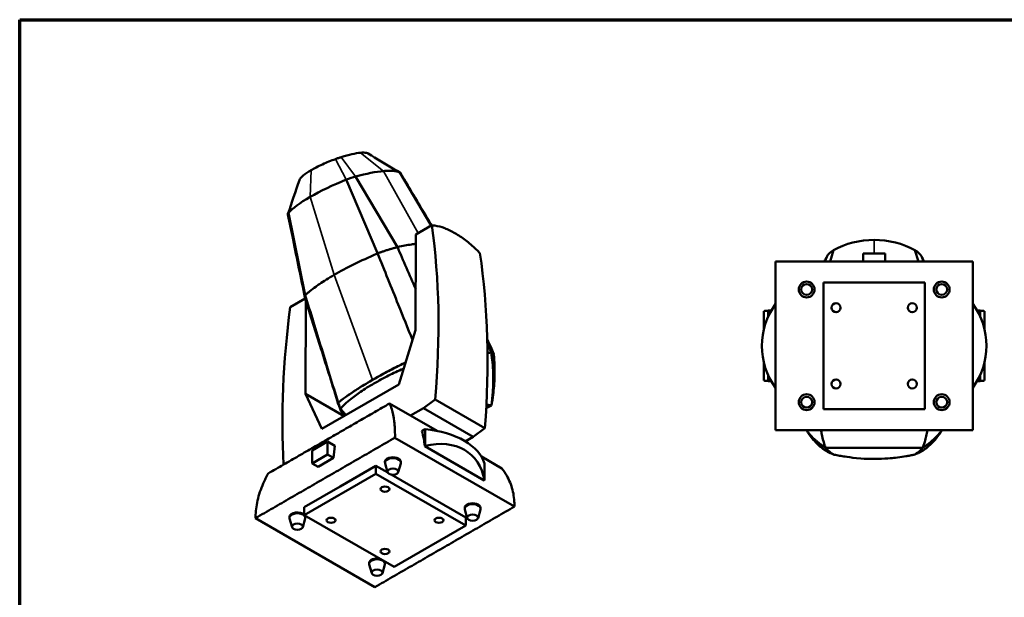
# Model space of a CAD drawing. Header units: millimetres. Extents: x 20 to 2980, y 20 to 2980.
# Tile 6 of 7: x 20 to 1653, y 2022 to 2980. Entities that reach past the tile are written whole.
import ezdxf

# ---------------------------------------------------------------- set-up
doc = ezdxf.new("R2010")
doc.units = ezdxf.units.MM
for name, color, linetype, lineweight in [('Border (ISO)', 7, 'Continuous', 70), ('Visible (ISO)', 7, 'Continuous', 50), ('Visible Narrow (ISO)', 7, 'Continuous', 35)]:
    doc.layers.add(name, color=color, linetype=linetype, lineweight=lineweight)

# ---------------------------------------------------------------- blocks, each defined once
blk = doc.blocks.new('Borders Chauvet')
at = {"layer": 'Border (ISO)'}
for p, q in [((20, 2980), (2980, 2980)), ((20, 20), (20, 2980))]:
    blk.add_line(p, q, dxfattribs=at)

msp = doc.modelspace()

# ---------------------------------------------------------------- linework, layer by layer
at = {"layer": 'Visible (ISO)'}
for p, q in [((650.6, 2726.7), (646.1, 2729.3)), ((613.6, 2592.7), (561.6, 2714.9)), ((646.6, 2603), (577.1, 2720.1)), ((702.5, 2638.7), (650.6, 2726.7)), ((465.9, 2659.7), (493.5, 2523.3)), ((703.4, 2639.2), (677.1, 2624)), ((677.1, 2624), (676.3, 2465.1)), ((1369.5, 2597.9), (1363.8, 2579.4)), ((1510.4, 2579.4), (1504.7, 2597.9)), ((1358.3, 2587), (1355.3, 2579.4)), ((1455.2, 2592.4), (1418.9, 2592.4)), ((1418.9, 2579.4), (1418.9, 2592.4)), ((1455.2, 2579.4), (1455.2, 2592.4)), ((1518.9, 2579.4), (1515.9, 2587)), ((1273.6, 2299.4), (1273.6, 2579.4)), ((1600.6, 2579.4), (1273.6, 2579.4)), ((1273.6, 2579.4), (1273.6, 2299.4)), ((1600.5, 2579.4), (1600.5, 2299.4)), ((1600.6, 2299.4), (1600.6, 2579.4)), ((1521.1, 2544.6), (1353.1, 2544.6)), ((1353.1, 2544.6), (1353.1, 2334.1)), ((1521.1, 2334.1), (1521.1, 2544.6)), ((493.5, 2518), (468.5, 2503.6)), ((494.1, 2359.8), (494.8, 2514)), ((1600.6, 2508.9), (1600.6, 2508.9)), ((1254.2, 2466.7), (1254.2, 2496.9)), ((1261.2, 2487.4), (1261.2, 2497.7)), ((1261.2, 2497.7), (1266.4, 2497.7)), ((1607.8, 2497.7), (1613, 2497.7)), ((1613, 2497.7), (1613, 2487.5)), ((1620, 2466.9), (1620, 2496.9)), ((676.3, 2465.1), (648.7, 2375.3)), ((806.1, 2425.3), (802.1, 2435.9)), ((1254.2, 2381.8), (1254.2, 2411.9)), ((1620, 2381.8), (1620, 2411.9)), ((1261.2, 2381), (1261.2, 2391.2)), ((1613, 2391.3), (1613, 2381)), ((648.7, 2375.3), (521, 2301.6)), ((1266.4, 2381), (1261.2, 2381)), ((1613, 2381), (1607.8, 2381)), ((558, 2322.9), (494.1, 2359.8)), ((521, 2301.6), (494.1, 2359.8)), ((552.8, 2331.8), (548.6, 2342.4)), ((712.1, 2298.2), (633.3, 2343.7)), ((689.4, 2336.1), (667.9, 2323.7)), ((689.4, 2336.1), (709, 2350.4)), ((689.4, 2336.1), (771.9, 2288.5)), ((709, 2350.4), (791.5, 2302.8)), ((1353.1, 2334.1), (1521.1, 2334.1)), ((791.5, 2302.8), (771.9, 2288.5)), ((642.4, 2287.1), (840.4, 2172.8)), ((692.3, 2301), (686.9, 2298)), ((692.3, 2273.6), (692.3, 2301)), ((771.9, 2288.5), (759, 2281)), ((1600.6, 2299.4), (1273.6, 2299.4)), ((504.8, 2265.7), (530.5, 2280.6)), ((530.5, 2280.6), (530.5, 2259.3)), ((542.4, 2273.7), (530.5, 2280.6)), ((691.8, 2272.9), (692.3, 2273.6)), ((691.8, 2272.9), (790.1, 2216.2)), ((504.8, 2244.5), (504.8, 2265.7)), ((530.5, 2259.3), (504.8, 2244.5)), ((540.5, 2253.6), (514.8, 2238.8)), ((540.5, 2253.6), (530.5, 2259.3)), ((819.6, 2236.2), (785.7, 2255.7)), ((514.8, 2238.8), (504.8, 2244.5)), ((551.4, 2206.3), (610.8, 2240.5)), ((610.8, 2240.5), (630.4, 2229.2)), ((610.8, 2227.4), (610.8, 2240.5)), ((625.8, 2245.7), (625.8, 2247.1)), ((630, 2230.1), (626, 2244.5)), ((647.8, 2230.1), (651.9, 2244.5)), ((652, 2245.7), (652, 2247.1)), ((790.6, 2244.2), (790.6, 2216.8)), ((610.8, 2227.4), (492, 2158.8)), ((759.6, 2141.5), (610.8, 2227.4)), ((635.8, 2226), (759.6, 2154.6)), ((492, 2172), (551.4, 2206.3)), ((790.6, 2216.8), (790.1, 2216.2)), ((492, 2158.8), (492, 2172)), ((467.4, 2154.2), (467.4, 2155.8)), ((492, 2158.8), (640.8, 2072.9)), ((493.6, 2154.2), (493.6, 2155.8)), ((758, 2169.4), (758, 2170.8)), ((762.2, 2153.8), (758.2, 2168.2)), ((780.1, 2153.8), (784.1, 2168.2)), ((784.2, 2169.4), (784.2, 2170.8)), ((609.2, 2039.5), (411.3, 2153.8)), ((471.6, 2138.7), (467.6, 2153)), ((489.5, 2138.7), (493.5, 2153)), ((640.8, 2072.9), (759.6, 2141.5)), ((759.6, 2141.5), (759.6, 2154.6)), ((599.6, 2077.9), (599.6, 2079.5)), ((603.8, 2062.3), (599.8, 2076.7)), ((621.7, 2062.3), (625.7, 2076.7)), ((625.8, 2077.9), (625.8, 2079.5))]:
    msp.add_line(p, q, dxfattribs=at)
for centre, radius in [((1325.1, 2532.8), 13.1), ((1325.1, 2532.8), 9.03), ((1549.1, 2532.8), 13.1), ((1549.1, 2532.8), 9.03), ((1373.9, 2502.6), 7.45), ((1500.3, 2502.6), 7.45), ((1373.9, 2376.1), 7.45), ((1500.3, 2376.1), 7.45), ((1325.1, 2345.9), 13.1), ((1325.1, 2345.9), 9.03), ((1549.1, 2345.9), 13.1), ((1549.1, 2345.9), 9.03)]:
    msp.add_circle(centre, radius, dxfattribs=at)
msp.add_arc((1505.5, 2439.4), 117.8, 323.8299, 36.1698, dxfattribs=at)
for centre, major_axis, ratio, start_param, end_param in [((526.8, 2673.2), (127.5, 49.5), 0.211325, 0.631297, 1.084658), ((578.5, 2693), (-117, -45.4), 0.211325, 4.77508, 5.344156), ((565.7, 2709.5), (28.9, 11.2), 0.211325, 1.084658, 1.633487), ((622.5, 2714.6), (28.9, 11.2), 0.211325, 0.035527, 0.179171), ((578.5, 2693.1), (-117, -45.4), 0.211325, 5.344848, 5.913527), ((493.7, 2667.9), (-28.9, -11.2), 0.211325, 5.913527, 6.247788), ((-291.3, 1887.6), (716.8, 1228.6), 0.574319, 5.40094, 5.654518), ((1437.1, 2506.3), (-125.5, 0), 0.866025, 4.712934, 5.281613), ((1437, 2506.3), (-125.5, 0), 0.866025, 4.143165, 4.712241), ((1386.2, 2575.3), (-31, 0), 0.866025, 5.281613, 5.830442), ((1488, 2575.3), (31, 0), 0.866025, 0.452743, 1.001573), ((-209.9, 1840.5), (-705.6, -1235.1), 0.580366, 2.254111, 2.507689), ((1481.3, 2535.2), (-136.8, 0), 0.866025, 5.830442, 5.901146), ((1392.9, 2535.2), (136.8, 0), 0.866025, 0.38204, 0.452743), ((1461.6, 2899.6), (-716.8, -1228.6), 0.574319, 5.346238, 5.567483), ((1368.6, 2439.3), (0, -117.8), 0.999357, 4.081326, 5.343452), ((2676.6, 2496.9), (-1422.4, 0), 0.005237, 6.183747, 6.283185), ((197.6, 2496.9), (1422.4, 0), 0.005237, 0, 0.099438), ((666.9, 2383.5), (135.2, 52.4), 0.211325, 6.282053, 6.484506), ((2676.6, 2381.8), (1422.4, 0), 0.005237, 3.141593, 3.24103), ((197.6, 2381.8), (-1422.4, 0), 0.005237, 3.042155, 3.141593), ((683.8, 2394.8), (-135.2, -52.4), 0.211325, 6.195232, 6.284317), ((574.5, 2192.6), (-83.3, -144.2), 0.57735, 2.449553, 2.658321), ((674.2, 2233.8), (117.8, 0), 0.57735, 0.153553, 1.41668), ((830.5, 2061.6), (205.6, -356.2), 0.57735, 3.790279, 3.853833), ((674.2, 2154.8), (94.6, 103.8), 0.676408, 5.798456, 7.061584), ((638.9, 2245.7), (-13.1, 0), 0.57735, 2.981815, 6.442963), ((638.9, 2247.1), (-13.1, 0), 0.576791, 3.142075, 6.283668), ((771.1, 2169.4), (-13.1, 0), 0.57735, 2.981815, 6.442963), ((771.1, 2170.8), (-13.1, 0), 0.576791, 3.142075, 6.283668), ((480.5, 2154.2), (-13.1, 0), 0.57735, 2.981815, 6.442963), ((480.5, 2155.8), (-13.1, 0), 0.576791, 3.641647, 6.283668), ((480.5, 2155.8), (-13.1, 0), 0.576791, 3.142075, 3.478732), ((612.7, 2077.9), (-13.1, 0), 0.57735, 2.981815, 6.442963), ((612.7, 2079.5), (-13.1, 0), 0.576791, 4.376216, 6.283668), ((612.7, 2079.5), (-13.1, 0), 0.576791, 3.142075, 3.478732)]:
    msp.add_ellipse(centre, major_axis=major_axis, ratio=ratio, start_param=start_param, end_param=end_param, dxfattribs=at)
for centre, major_axis in [((638.9, 2230.9), (-9.03, 0)), ((625.8, 2201.8), (-7.45, 0)), ((771.1, 2154.6), (-9.03, 0)), ((480.5, 2139.5), (-9.03, 0)), ((536.4, 2150.2), (-7.45, 0)), ((715.3, 2150.2), (-7.45, 0)), ((625.8, 2098.5), (-7.45, 0)), ((612.7, 2063.2), (-9.03, 0))]:
    msp.add_ellipse(centre, major_axis=major_axis, ratio=0.57735, dxfattribs=at)
for points, knots in [([(597.8, 2758.2), (597.1, 2758.6), (596.2, 2758.9), (592.7, 2759.7), (589.4, 2759.8), (585.3, 2759.4)], [1.091183, 1.091183, 1.091183, 1.091183, 2.015825, 2.015825, 4.032862, 4.032862, 4.032862, 4.032862]), ([(543.6, 2748.9), (536.4, 2746.3), (529.1, 2743.3), (514.6, 2736.8), (508.4, 2733.5), (503.5, 2730.7)], [0, 0, 0, 0, 2.326148, 2.326148, 4.915521, 4.915521, 4.915521, 4.915521]), ([(543.6, 2748.9), (545.3, 2749.5), (546.9, 2750.1), (550.2, 2751.2), (551.8, 2751.7), (553.4, 2752.2)], [0, 0, 0, 0, 0.525923, 0.525923, 1.051846, 1.051846, 1.051846, 1.051846]), ([(553.4, 2752.2), (559.5, 2754.2), (565.5, 2755.8), (576.3, 2758.2), (581.2, 2759), (585.3, 2759.4)], [0, 0, 0, 0, 2.013615, 2.013615, 4.040082, 4.040082, 4.040082, 4.040082]), ([(597.8, 2758.2), (612.2, 2749.2), (626.9, 2740.4), (643.1, 2731), (644.6, 2730.1), (646.1, 2729.3)], [0, 0, 0, 0, 5.105461, 5.105461, 5.63489, 5.63489, 5.63489, 5.63489]), ([(503.5, 2730.7), (498.1, 2727.6), (493.5, 2724.5), (486.4, 2718.6), (484.6, 2716.2), (483.9, 2714.4)], [0, 0, 0, 0, 2.323654, 2.323654, 4.910214, 4.910214, 4.910214, 4.910214]), ([(650.6, 2726.7), (649.9, 2727), (649, 2727.4), (647.3, 2728), (646.3, 2728.3), (645.4, 2728.5), (644.9, 2728.6), (644.3, 2728.7), (643.5, 2728.9), (642.4, 2729), (641, 2729.2), (637.7, 2729.5), (632.2, 2729.6), (626.6, 2729.3), (623.6, 2729)], [0, 0, 0, 0, 0.819296, 1.02412, 1.638591, 1.741003, 1.843415, 2.048239, 2.253063, 2.457887, 2.867535, 3.277183, 4.744908, 6.212633, 6.212633, 6.212633, 6.212633]), ([(651.3, 2726), (667.8, 2698.4), (684.4, 2670.7), (701.7, 2641.7), (702.5, 2640.4), (703.3, 2639.2)], [0, 0, 0, 0, 10.001735, 10.001735, 10.455749, 10.455749, 10.455749, 10.455749]), ([(493, 2519.8), (486.4, 2551.7), (479.9, 2583.7), (470.4, 2629.5), (467.6, 2643.2), (464.8, 2656.9)], [0, 0, 0, 0, 10.000049, 10.000049, 14.283284, 14.283284, 14.283284, 14.283284]), ([(783.2, 2593.1), (781.2, 2595.2), (779.1, 2597.2), (771.2, 2604.8), (765.2, 2609.9), (753.3, 2619), (747.4, 2622.9), (736.1, 2629.4), (730.4, 2632.2), (719.3, 2636.5), (713.8, 2637.9), (706.8, 2639), (705.1, 2639.1), (703.4, 2639.2)], [32.57704, 32.57704, 32.57704, 32.57704, 33.414064, 33.414064, 35.797371, 35.797371, 38.180678, 38.180678, 40.563984, 40.563984, 42.947291, 42.947291, 43.784315, 43.784315, 43.784315, 43.784315]), ([(646.6, 2603), (646.4, 2602.9), (646.3, 2602.9), (646.1, 2602.9), (645.7, 2602.8), (645.3, 2602.7), (644.9, 2602.5), (644.5, 2602.4), (644, 2602.3), (643.6, 2602.2), (643.4, 2602.1), (643.2, 2602.1), (643, 2602), (642.8, 2602), (642.6, 2601.9), (642.4, 2601.9), (642.2, 2601.8), (642, 2601.8), (641.8, 2601.7), (641.6, 2601.7), (641.4, 2601.6), (641.2, 2601.5), (640.6, 2601.4), (639.9, 2601.2), (639.3, 2601), (639.1, 2601), (638.9, 2600.9), (638.7, 2600.8), (638.3, 2600.7), (637.9, 2600.6), (637.5, 2600.5), (637.1, 2600.4), (636.7, 2600.2), (636.2, 2600.1), (635.8, 2600), (635.4, 2599.9), (635, 2599.7), (634.6, 2599.6), (634.2, 2599.5), (633.8, 2599.4), (633, 2599.1), (632.1, 2598.9), (631.2, 2598.6), (630.7, 2598.4), (630.3, 2598.3), (629.8, 2598.2), (629.3, 2598), (628.8, 2597.8), (628.3, 2597.7), (627.4, 2597.4), (626.4, 2597.1), (625.4, 2596.7), (624.9, 2596.6), (624.4, 2596.4), (623.9, 2596.3), (623.4, 2596.1), (623, 2595.9), (622.5, 2595.8), (622.2, 2595.7), (622, 2595.6), (621.7, 2595.5), (620.9, 2595.2), (620, 2594.9), (619.3, 2594.7), (619, 2594.6), (618.8, 2594.5), (618.6, 2594.4), (618.3, 2594.4), (618.1, 2594.3), (618, 2594.2), (617.8, 2594.2), (617.7, 2594.1), (617.5, 2594.1), (617.3, 2594), (617.1, 2593.9), (616.9, 2593.9), (616.6, 2593.7), (616.1, 2593.6), (615.7, 2593.4), (615, 2593.2), (614.3, 2592.9), (613.6, 2592.7)], [0.067144, 0.067144, 0.067144, 0.067144, 0.092258, 0.092258, 0.092258, 0.147232, 0.147232, 0.147232, 0.203753, 0.203753, 0.203753, 0.232558, 0.232558, 0.232558, 0.261703, 0.261703, 0.261703, 0.291168, 0.291168, 0.291168, 0.32093, 0.32093, 0.32093, 0.411721, 0.411721, 0.411721, 0.442382, 0.442382, 0.442382, 0.504086, 0.504086, 0.504086, 0.566042, 0.566042, 0.566042, 0.62793, 0.62793, 0.62793, 0.689433, 0.689433, 0.689433, 0.809975, 0.809975, 0.809975, 0.876723, 0.876723, 0.876723, 0.941796, 0.941796, 0.941796, 1.069317, 1.069317, 1.069317, 1.13259, 1.13259, 1.13259, 1.196049, 1.196049, 1.196049, 1.22797, 1.22797, 1.22797, 1.325133, 1.325133, 1.325133, 1.358186, 1.358186, 1.358186, 1.391687, 1.391687, 1.391687, 1.425714, 1.425714, 1.425714, 1.460362, 1.460362, 1.460362, 1.527682, 1.527682, 1.527682, 1.621449, 1.621449, 1.621449, 1.621449]), ([(677, 2608.6), (674.6, 2608.2), (672.2, 2607.9), (662.6, 2606.3), (655, 2604.8), (646.9, 2603.1), (646.8, 2603), (646.6, 2603)], [1.982414, 1.982414, 1.982414, 1.982414, 3.029427, 3.029427, 6.058773, 6.058773, 6.118233, 6.118233, 6.118233, 6.118233]), ([(613.6, 2592.7), (612.9, 2592.4), (612.3, 2592.1), (598.8, 2586.2), (586.3, 2580.4), (562.8, 2568.7), (551.7, 2562.8), (541.6, 2556.9)], [2.572842, 2.572842, 2.572842, 2.572842, 3.04742, 3.04742, 12.276225, 12.276225, 21.478732, 21.478732, 21.478732, 21.478732]), ([(613.6, 2592.7), (625, 2564.4), (636.4, 2536), (655.7, 2488.2), (663.6, 2468.7), (671.4, 2449.1)], [0, 0, 0, 0, 9.528917, 9.528917, 16.096612, 16.096612, 16.096612, 16.096612]), ([(493.5, 2523.3), (493.7, 2523.5), (493.9, 2523.7), (494.2, 2523.9), (494.3, 2524.1), (494.5, 2524.3), (494.7, 2524.4), (494.8, 2524.6), (495, 2524.7), (495.1, 2524.8), (495.3, 2525), (495.6, 2525.3), (495.9, 2525.5), (496.4, 2526), (497, 2526.5), (497.7, 2527.1), (498.7, 2528), (500, 2529), (501.4, 2530.1), (504.2, 2532.4), (507.6, 2534.9), (510.9, 2537.3), (512.1, 2538.2), (513.3, 2539), (514.4, 2539.8), (515.3, 2540.5), (516.2, 2541.1), (517.2, 2541.7), (524.4, 2546.7), (532.6, 2551.8), (541.6, 2556.9)], [-8.562626, -8.562626, -8.562626, -8.562626, -8.381185, -8.381185, -8.381185, -8.233357, -8.233357, -8.233357, -8.062967, -8.062967, -8.062967, -7.735946, -7.735946, -7.735946, -7.219252, -7.219252, -7.219252, -6.391472, -6.391472, -6.391472, -4.763066, -4.763066, -4.763066, -4.167989, -4.167989, -4.167989, -3.694274, -3.694274, -3.694274, 0, 0, 0, 0]), ([(493.1, 2519.3), (493, 2519.6), (493, 2519.8), (492.9, 2520.1), (492.9, 2520.2), (492.9, 2520.4), (492.9, 2520.6), (492.9, 2520.8), (492.9, 2521), (492.9, 2521.2), (492.9, 2521.5), (493, 2521.8), (493.1, 2522.2), (493.1, 2522.4), (493.2, 2522.5), (493.3, 2522.7), (493.3, 2522.9), (493.4, 2523.1), (493.5, 2523.3)], [-1.864514, -1.864514, -1.864514, -1.864514, -1.540021, -1.540021, -1.540021, -1.294689, -1.294689, -1.294689, -1.056347, -1.056347, -1.056347, -0.596821, -0.596821, -0.596821, -0.36685, -0.36685, -0.36685, -0.143661, -0.143661, -0.143661, -0.143661]), ([(548.4, 2342.8), (538.9, 2373.4), (529.3, 2404.2), (510.8, 2463.1), (502, 2491.2), (493.1, 2519.3)], [0, 0, 0, 0, 10.000813, 10.000813, 19.114566, 19.114566, 19.114566, 19.114566]), ([(493.5, 2523.3), (502.6, 2493.7), (511.7, 2464), (529.9, 2404.6), (539, 2374.9), (548.1, 2345.1)], [-19.1091, -19.1091, -19.1091, -19.1091, -9.566767, -9.566767, 0, 0, 0, 0]), ([(802.3, 2435.4), (802.1, 2436.2), (801.7, 2436.9), (800.3, 2438.7), (799, 2439.8), (797.1, 2440.6)], [0.999061, 0.999061, 0.999061, 0.999061, 2.098952, 2.098952, 4.198266, 4.198266, 4.198266, 4.198266]), ([(801.9, 2428.1), (801.6, 2428.8), (801.5, 2429.3), (800.8, 2431), (800.6, 2431.4), (800, 2433.1), (799.8, 2433.5), (799.2, 2435.2), (798.8, 2436.3), (798.1, 2438.1), (798, 2438.3), (797.5, 2439.7), (797.3, 2440.1), (797.1, 2440.6)], [-1.645314, -1.645314, -1.645314, -1.645314, -1.097718, -1.097718, -0.750378, -0.750378, -0.612741, -0.612741, -0.350656, -0.350656, -0.182458, -0.182458, -0.000003, -0.000003, -0.000003, -0.000003]), ([(795.9, 2427.8), (796.8, 2427.8), (797.6, 2427.9), (799.2, 2428), (799.7, 2428), (800.5, 2428.1), (800.8, 2428.1), (801.4, 2428.1), (801.6, 2428.1), (801.9, 2428.1)], [7.8793256, 7.8793256, 7.8793256, 7.8793256, 7.9877018, 7.9877018, 8.0505444, 8.0505444, 8.0819429, 8.0819429, 8.1171572, 8.1171572, 8.1171572, 8.1171572]), ([(806.3, 2424.7), (806.3, 2424.8), (806.2, 2424.9), (806.1, 2425.5), (805.9, 2425.9), (805.2, 2426.6), (804.7, 2427), (803.8, 2427.4), (803.4, 2427.6), (802.6, 2427.9), (802.2, 2428.1), (801.9, 2428.1)], [0.901527, 0.901527, 0.901527, 0.901527, 1.2866, 1.2866, 2.626902, 2.626902, 3.960903, 3.960903, 4.627736, 4.627736, 5.463921, 5.463921, 5.463921, 5.463921]), ([(802.3, 2340.7), (802.6, 2342.8), (802.9, 2344.7), (803.3, 2348.4), (803.4, 2349.1), (803.6, 2350.9), (803.7, 2351.9), (803.9, 2354.2), (804, 2355.6), (804.2, 2357.7), (804.3, 2358.5), (804.4, 2360.1), (804.4, 2361), (804.7, 2364.2), (804.8, 2366.6), (805, 2370.3), (805.1, 2371.6), (805.2, 2376.5), (805.3, 2380.1), (805.3, 2387.4), (805.3, 2391.1), (804.9, 2400.4), (804.6, 2405.9), (803.9, 2412.9), (803.8, 2414.3), (803.5, 2416.7), (803.4, 2417.8), (803.1, 2419.6), (803, 2420.4), (802.5, 2424.4), (802.3, 2425.9), (801.9, 2428.1)], [-5.431374, -5.431374, -5.431374, -5.431374, -4.969481, -4.969481, -4.845523, -4.845523, -4.669068, -4.669068, -4.435713, -4.435713, -4.300975, -4.300975, -4.147156, -4.147156, -3.737688, -3.737688, -3.504136, -3.504136, -2.883097, -2.883097, -2.234282, -2.234282, -1.261353, -1.261353, -1.019893, -1.019893, -0.834618, -0.834618, -0.681121, -0.681121, -0.000274, -0.000274, -0.000274, -0.000274]), ([(806.3, 2424.7), (807.3, 2413.5), (807.9, 2400.7), (807.2, 2378.1), (806.4, 2367.9), (804.4, 2352.1), (803.3, 2346.2), (802.5, 2341.1)], [0, 0, 0, 0, 3.934869, 3.934869, 7.03912, 7.03912, 8.85397, 8.85397, 8.85397, 8.85397]), ([(548.2, 2345.1), (549.1, 2345.9), (550.7, 2347.1), (554.8, 2350.3), (556.5, 2351.6), (563, 2356.3), (567.9, 2359.7), (578.7, 2366.9), (584.7, 2370.7), (595.4, 2377.2), (599.9, 2379.9), (609.1, 2385.2), (613.8, 2387.9), (625.3, 2394.2), (632.3, 2397.9), (646.2, 2405.1), (653, 2408.5), (660, 2412)], [0, 0, 0, 0, 0.628889, 0.628889, 1.169454, 1.169454, 2.474998, 2.474998, 3.89469, 3.89469, 4.880332, 4.880332, 5.856222, 5.856222, 7.225778, 7.225778, 8.493349, 8.493349, 8.493349, 8.493349]), ([(656.8, 2401.6), (655.5, 2401), (654.2, 2400.5), (644.6, 2396.4), (636.6, 2392.6), (624.5, 2386.4), (620.1, 2384), (612.9, 2380), (610.1, 2378.4), (604.4, 2375.1), (601.7, 2373.5), (595, 2369.5), (591.3, 2367.2), (581.2, 2360.6), (575.2, 2356.2), (565.9, 2348.7), (562.4, 2345.6), (558.4, 2341.9), (557.7, 2341.2), (556.7, 2340.2), (556.4, 2339.9), (554.9, 2338.4), (554.4, 2338), (553.6, 2336.9), (553.3, 2336.6), (552.5, 2335.4), (552.5, 2335.3), (552.3, 2335.1)], [-2.287939, -2.287939, -2.287939, -2.287939, -2.225344, -2.225344, -1.824389, -1.824389, -1.593912, -1.593912, -1.420112, -1.420112, -1.247236, -1.247236, -1.026319, -1.026319, -0.623843, -0.623843, -0.354107, -0.354107, -0.293764, -0.293764, -0.264738, -0.264738, -0.151564, -0.151564, -0.101009, -0.101009, -0.000862, -0.000862, -0.000862, -0.000862]), ([(660, 2412), (653.8, 2408.9), (647.7, 2405.8), (628.8, 2396.1), (616.5, 2389.5), (605.1, 2382.9)], [2.595074, 2.595074, 2.595074, 2.595074, 4.833509, 4.833509, 9.66988, 9.66988, 9.66988, 9.66988]), ([(605.1, 2382.9), (593.8, 2376.3), (583.2, 2369.8), (564.1, 2357.2), (555.6, 2351), (548.1, 2345.1)], [0, 0, 0, 0, 4.831852, 4.831852, 9.660842, 9.660842, 9.660842, 9.660842]), ([(551.9, 2335.5), (551.5, 2336.6), (550.6, 2338.8), (550.1, 2340.2), (549.7, 2341.3), (548.8, 2343.5), (548.5, 2344.2), (548.2, 2345.1)], [-0.6848872, -0.6848872, -0.6848872, -0.6848872, -0.6185397, -0.6185397, -0.2972327, -0.2972327, -0.0000324, -0.0000324, -0.0000324, -0.0000324]), ([(552.3, 2335.1), (552.3, 2335.2), (552.2, 2335.2), (552.1, 2335.4), (552, 2335.4), (551.9, 2335.5)], [0, 0, 0, 0, 0.03560426, 0.03560426, 0.07037483, 0.07037483, 0.07037483, 0.07037483]), ([(551.9, 2335.5), (552, 2335), (552, 2334.5), (552.3, 2333.5), (552.4, 2332.9), (552.9, 2331.5), (553.3, 2330.5), (554, 2329.5), (554.1, 2329.3), (554.3, 2329.1)], [0.000529, 0.000529, 0.000529, 0.000529, 0.616601, 0.616601, 1.288336, 1.288336, 2.631023, 2.631023, 2.937199, 2.937199, 2.937199, 2.937199]), ([(561, 2324.6), (560.5, 2325.1), (560.1, 2325.6), (558.4, 2327.6), (557.4, 2328.8), (554.7, 2332), (553.8, 2333.2), (552.3, 2335.1)], [4.1698073, 4.1698073, 4.1698073, 4.1698073, 4.2894409, 4.2894409, 4.6462422, 4.6462422, 4.947294, 4.947294, 4.947294, 4.947294]), ([(633.3, 2343.7), (634.7, 2340.9), (635.9, 2337.8), (638.9, 2328.4), (640.2, 2321.5), (642, 2306.3), (642.5, 2298), (642.4, 2288.6), (642.4, 2287.8), (642.4, 2287.1)], [-84.441224, -84.441224, -84.441224, -84.441224, -82.597122, -82.597122, -79.420979, -79.420979, -76.244835, -76.244835, -75.968702, -75.968702, -75.968702, -75.968702]), ([(802.3, 2340.7), (801.1, 2340.8), (800.3, 2341), (796.5, 2341.5), (795.3, 2341.6), (794, 2341.6)], [0.000001, 0.000001, 0.000001, 0.000001, 0.848339, 0.848339, 1.2469, 1.2469, 1.2469, 1.2469]), ([(1353.4, 2267.8), (1353.3, 2267.9), (1353.2, 2268), (1353.1, 2268.1), (1353.1, 2268.1), (1353.1, 2268.1), (1353.1, 2268.1), (1353.1, 2268.1), (1353.1, 2268.1), (1353, 2268.2), (1351.5, 2269.2), (1348.3, 2271.7), (1345.9, 2273.7), (1338.4, 2280.8), (1333.5, 2286.5), (1327.6, 2294.8), (1326.1, 2297), (1324.6, 2299.4)], [0, 0, 0, 0, 0.448243, 0.448243, 0.490266, 0.490266, 0.512678, 0.512678, 0.51828, 0.51828, 0.877042, 0.877042, 1.955842, 1.955842, 4.352254, 4.352254, 5.21078, 5.21078, 5.21078, 5.21078]), ([(1356.2, 2270.6), (1354.8, 2271.5), (1353.6, 2272.3), (1350.5, 2274.5), (1349.1, 2275.5), (1346.9, 2277.2), (1346, 2277.9), (1344.6, 2279), (1344.1, 2279.4), (1342.3, 2280.9), (1341, 2282), (1338.1, 2284.6), (1336.5, 2286.1), (1333.5, 2289.2), (1332, 2290.7), (1329.5, 2293.6), (1328.5, 2294.8), (1326.8, 2297), (1326, 2297.9), (1325.2, 2299), (1325.1, 2299.2), (1325, 2299.4)], [0.000595, 0.000595, 0.000595, 0.000595, 0.844652, 0.844652, 1.622101, 1.622101, 2.162838, 2.162838, 2.470799, 2.470799, 3.289947, 3.289947, 4.377751, 4.377751, 5.464259, 5.464259, 6.278488, 6.278488, 6.891425, 6.891425, 6.995628, 6.995628, 6.995628, 6.995628]), ([(1348.9, 2299.4), (1349.3, 2297.2), (1349.7, 2294.8), (1351, 2288.7), (1351.9, 2285), (1354.7, 2275.1), (1355.2, 2274.1), (1356.2, 2270.6)], [-2.444031, -2.444031, -2.444031, -2.444031, -1.963493, -1.963493, -1.257731, -1.257731, -0.000595, -0.000595, -0.000595, -0.000595]), ([(1517.9, 2270.6), (1518.9, 2271.2), (1520, 2271.9), (1521.9, 2273.3), (1522.3, 2273.6), (1523.3, 2274.2), (1523.8, 2274.6), (1525, 2275.5), (1525.7, 2276), (1526.7, 2276.8), (1527.1, 2277.1), (1527.9, 2277.7), (1528.4, 2278.1), (1529.9, 2279.3), (1531.1, 2280.2), (1532.8, 2281.7), (1533.4, 2282.2), (1535.7, 2284.2), (1537.2, 2285.7), (1540.3, 2288.8), (1541.8, 2290.4), (1545.4, 2294.4), (1547.4, 2296.8), (1549.2, 2299.4)], [-5.431374, -5.431374, -5.431374, -5.431374, -4.969481, -4.969481, -4.845523, -4.845523, -4.669068, -4.669068, -4.435713, -4.435713, -4.300975, -4.300975, -4.147156, -4.147156, -3.737688, -3.737688, -3.504136, -3.504136, -2.883097, -2.883097, -2.234282, -2.234282, -1.29789, -1.29789, -1.29789, -1.29789]), ([(1517.9, 2270.6), (1518.6, 2273), (1519.4, 2275), (1521.8, 2283.4), (1522.6, 2286.5), (1524.1, 2292.9), (1524.7, 2296.1), (1525.2, 2299.4)], [0.000001, 0.000001, 0.000001, 0.000001, 0.848339, 0.848339, 1.384402, 1.384402, 1.925213, 1.925213, 1.925213, 1.925213]), ([(1549.6, 2299.4), (1547.9, 2296.8), (1546.2, 2294.3), (1538.7, 2283.8), (1531.8, 2276.4), (1524, 2270.2), (1523.2, 2269.7), (1522.2, 2268.9), (1521.9, 2268.7), (1521.5, 2268.4), (1521.4, 2268.3), (1521.2, 2268.2), (1521.2, 2268.2), (1521.2, 2268.1), (1521.1, 2268.1), (1521.1, 2268.1), (1521.1, 2268.1), (1520.1, 2267.4), (1520.9, 2267.9), (1520.8, 2267.8), (1520.7, 2267.8), (1520.7, 2267.8)], [0.937367, 0.937367, 0.937367, 0.937367, 1.896808, 1.896808, 5.069439, 5.069439, 5.412522, 5.412522, 5.541141, 5.541141, 5.597189, 5.597189, 5.6112, 5.6112, 5.618206, 5.618206, 5.620308, 5.620308, 6.068688, 6.068688, 6.138803, 6.138803, 6.138803, 6.138803]), ([(1356.4, 2270.4), (1363.1, 2270.4), (1369.8, 2270.4), (1383.3, 2270.4), (1390, 2270.4), (1410.2, 2270.4), (1423.6, 2270.4), (1450.5, 2270.4), (1464, 2270.4), (1484.2, 2270.4), (1490.9, 2270.4), (1504.3, 2270.4), (1511, 2270.4), (1517.8, 2270.4)], [-16.138173, -16.138173, -16.138173, -16.138173, -14.120903, -14.120903, -12.103631, -12.103631, -8.069087, -8.069087, -4.034544, -4.034544, -2.017272, -2.017272, -0.000001, -0.000001, -0.000001, -0.000001]), ([(1370.5, 2258.9), (1369.5, 2259.4), (1368.8, 2259.9), (1367.4, 2260.8), (1366.7, 2261.2), (1364.5, 2262.7), (1363.2, 2263.8), (1360.9, 2265.8), (1359.9, 2266.7), (1357.8, 2268.8), (1356.9, 2269.8), (1356.4, 2270.4)], [0.000001, 0.000001, 0.000001, 0.000001, 0.375577, 0.375577, 0.805019, 0.805019, 1.659093, 1.659093, 2.355406, 2.355406, 3.283086, 3.283086, 3.283086, 3.283086]), ([(1503.7, 2258.9), (1506, 2260.3), (1508.5, 2261.8), (1512.8, 2265.4), (1513.9, 2266.3), (1516.3, 2268.7), (1517.2, 2269.8), (1517.8, 2270.4)], [0.000001, 0.000001, 0.000001, 0.000001, 0.957583, 0.957583, 1.304036, 1.304036, 1.76948, 1.76948, 1.76948, 1.76948]), ([(1370.5, 2258.9), (1369.3, 2259.3), (1367.8, 2259.9), (1364.6, 2261.3), (1363.2, 2261.9), (1359.2, 2264), (1356.6, 2265.6), (1354, 2267.4), (1353.7, 2267.6), (1353.4, 2267.8)], [-11.720662, -11.720662, -11.720662, -11.720662, -9.99099, -9.99099, -8.586247, -8.586247, -5.796969, -5.796969, -5.437606, -5.437606, -5.437606, -5.437606]), ([(1370.5, 2258.9), (1372.1, 2258.6), (1373.9, 2258.2), (1376.9, 2257.6), (1377.8, 2257.5), (1381.9, 2256.8), (1385.9, 2256.1), (1392.1, 2255.1), (1399.8, 2254), (1417.8, 2252.3), (1424.8, 2252), (1433.4, 2251.7), (1440.2, 2251.8), (1451.2, 2252), (1458.8, 2252.6), (1468, 2253.4), (1471.6, 2253.8), (1481.3, 2255), (1485.1, 2255.6), (1491.5, 2256.6), (1494.7, 2257.2), (1499.3, 2258), (1501.2, 2258.4), (1503.7, 2258.9)], [-7.220943, -7.220943, -7.220943, -7.220943, -7.127572, -7.127572, -6.964557, -6.964557, -6.745412, -6.745412, -6.498137, -6.498137, -6.178376, -6.178376, -5.685056, -5.685056, -4.348143, -4.348143, -3.153988, -3.153988, -1.426423, -1.426423, -0.790643, -0.790643, -0.000001, -0.000001, -0.000001, -0.000001]), ([(1503.7, 2258.9), (1504.9, 2259.3), (1506.4, 2259.9), (1509.6, 2261.3), (1511, 2262), (1515.1, 2264.1), (1517.6, 2265.6), (1520.2, 2267.4), (1520.5, 2267.6), (1520.7, 2267.8)], [-11.963499, -11.963499, -11.963499, -11.963499, -10.211327, -10.211327, -8.768548, -8.768548, -5.887415, -5.887415, -5.554114, -5.554114, -5.554114, -5.554114]), ([(411.3, 2153.8), (411.2, 2154.5), (411.2, 2155.2), (411.3, 2164.5), (412.3, 2173.6), (416.5, 2192.3), (419.8, 2201.9), (426.4, 2216.9), (429.2, 2222.4), (432.3, 2227.9)], [-76.496863, -76.496863, -76.496863, -76.496863, -76.252501, -76.252501, -73.076362, -73.076362, -69.900222, -69.900222, -68.025483, -68.025483, -68.025483, -68.025483]), ([(840.4, 2172.8), (840.4, 2173.5), (840.4, 2174.3), (840.4, 2183.7), (839.4, 2192.3), (835.1, 2209), (831.9, 2216.9), (825.3, 2228.4), (822.6, 2232.4), (819.6, 2236.2)], [-25.696202, -25.696202, -25.696202, -25.696202, -25.420069, -25.420069, -22.243925, -22.243925, -19.067781, -19.067781, -17.22368, -17.22368, -17.22368, -17.22368])]:
    msp.add_open_spline(points, degree=3, knots=knots, dxfattribs=at)
for points in [[(464.9, 2658.1), (471.2, 2676.7), (477.5, 2695.1), (483.8, 2714.2)], [(483.9, 2714.4), (483.9, 2714.3), (483.8, 2714.2), (483.8, 2714.2)], [(646.6, 2603), (655.6, 2581.9), (666.6, 2556.3), (676.7, 2533.1)], [(1273.6, 2579.4), (1273.6, 2579.4), (1273.6, 2579.4), (1273.6, 2579.4)], [(1600.6, 2579.4), (1600.6, 2579.4), (1600.6, 2579.4), (1600.5, 2579.4)], [(795.5, 2450.2), (797.6, 2445.6), (799.8, 2441), (801.9, 2436.4)], [(797.1, 2440.6), (796.6, 2441.7), (796.1, 2442.9), (795.6, 2444)], [(797.1, 2440.6), (796.7, 2440.6), (796.2, 2440.6), (795.7, 2440.6)], [(795.7, 2440.6), (796.3, 2440.6), (796.8, 2440.6), (797.1, 2440.6)], [(548.1, 2345.1), (548.1, 2343.9), (548.3, 2342.8), (548.8, 2341.9)], [(793.7, 2335.7), (796.6, 2337.3), (799.5, 2339), (802.3, 2340.7)], [(802.5, 2341.1), (802.5, 2340.9), (802.4, 2340.8), (802.3, 2340.7)], [(802.3, 2340.7), (802.3, 2340.7), (802.3, 2340.7), (802.3, 2340.7)], [(558.6, 2323.2), (557.1, 2325.2), (555.7, 2327.1), (554.3, 2329.1)], [(1273.6, 2299.4), (1273.6, 2299.4), (1273.6, 2299.4), (1273.6, 2299.4)], [(1600.5, 2299.4), (1600.6, 2299.4), (1600.6, 2299.4), (1600.6, 2299.4)], [(1356.4, 2270.4), (1356.3, 2270.5), (1356.3, 2270.5), (1356.2, 2270.6)], [(1517.8, 2270.4), (1517.8, 2270.5), (1517.9, 2270.5), (1517.9, 2270.6)]]:
    msp.add_open_spline(points, degree=3, dxfattribs=at)
for points, weights in [([(1600.5, 2579.4), (1437.1, 2579.4), (1273.6, 2579.4)], [1, 0.999999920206, 1]), ([(432.3, 2227.9), (532.8, 2285.8), (633.3, 2343.7)], [1, 0.999999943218, 1]), ([(642.4, 2287.1), (526.8, 2220.5), (411.3, 2153.8)], [1, 0.999999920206, 1]), ([(1273.6, 2299.4), (1437.1, 2299.4), (1600.5, 2299.4)], [1, 0.999999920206, 1]), ([(609.2, 2039.5), (724.8, 2106.1), (840.4, 2172.8)], [1, 0.999999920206, 1])]:
    msp.add_rational_spline(points, weights, degree=2, dxfattribs=at)
at = {"layer": 'Visible Narrow (ISO)'}
for p, q in [((561.6, 2714.9), (543.6, 2748.9)), ((577.1, 2720.1), (553.4, 2752.2)), ((623.6, 2729), (585.3, 2759.4)), ((501.6, 2686.2), (503.5, 2730.7)), ((680.8, 2626.2), (623.6, 2729)), ((465.9, 2659.7), (483.9, 2714.4)), ((541.6, 2556.9), (501.6, 2686.2)), ((1437.1, 2592.4), (1437.1, 2615)), ((605.1, 2382.9), (541.6, 2556.9))]:
    msp.add_line(p, q, dxfattribs=at)

# ---------------------------------------------------------------- block references
msp.add_blockref('Borders Chauvet', (0, 0))

doc.saveas('drawing.dxf')
